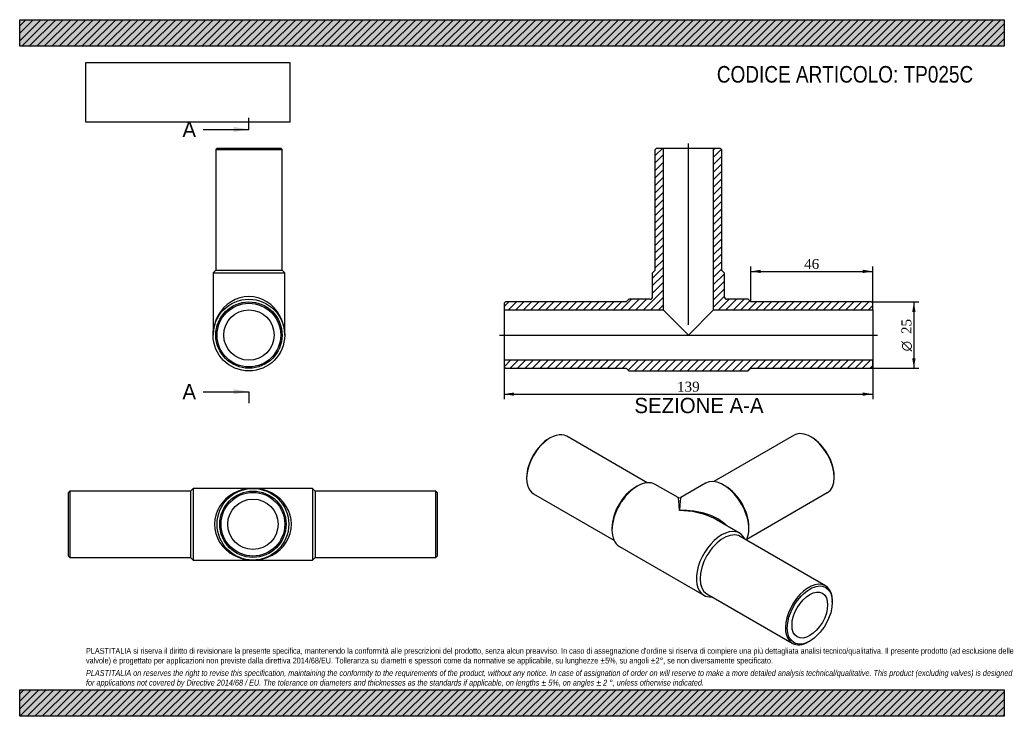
# Model space of a CAD drawing. Header units: millimetres. Extents: x 0 to 371, y 0 to 263.
import ezdxf
from ezdxf.enums import TextEntityAlignment as Align
from ezdxf.lldxf.tags import DXFTag

# ---------------------------------------------------------------- set-up
doc = ezdxf.new("R2010")
doc.units = ezdxf.units.MM
doc.header["$LTSCALE"] = 1.25
for name, color, linetype in [('Default', 7, 'Continuous'), ('DV4_Default', 7, 'Continuous'), ('TP025C', 7, 'Continuous')]:
    doc.layers.add(name, color=color, linetype=linetype)
doc.styles.add('SEACAD_Solid_Edge_ANSI', font='seans.ttf')
doc.styles.add('SEACAD_Solid_Edge_ANSI1_Symbols', font='semeca1.ttf')
doc.styles.add('SEACAD_Times_New_Roman', font='times.ttf')
tags = doc.linetypes.add('CENTER2', pattern=[28.575, 19.05, -3.175, 3.175, -3.175]).pattern_tags.tags
tags[10:11] = [DXFTag(74, 4), DXFTag(75, 0), DXFTag(340, '0'), DXFTag(46, 0.0), DXFTag(50, 0.0), DXFTag(44, 0.0), DXFTag(45, 0.0)]
tags[8:9] = [DXFTag(74, 4), DXFTag(75, 0), DXFTag(340, '0'), DXFTag(46, 0.0), DXFTag(50, 0.0), DXFTag(44, 0.0), DXFTag(45, 0.0)]
tags[6:7] = [DXFTag(74, 4), DXFTag(75, 0), DXFTag(340, '0'), DXFTag(46, 0.0), DXFTag(50, 0.0), DXFTag(44, 0.0), DXFTag(45, 0.0)]
tags[4:5] = [DXFTag(74, 4), DXFTag(75, 0), DXFTag(340, '0'), DXFTag(46, 0.0), DXFTag(50, 0.0), DXFTag(44, 0.0), DXFTag(45, 0.0)]
doc.dimstyles.new('ANSImm', dxfattribs={"dimtxt": 3.75, "dimasz": 3.75, "dimexe": 1.875, "dimexo": 0, "dimgap": 0.9375, "dimtad": 1, "dimdsep": 46, "dimtxsty": 'SEACAD_Times_New_Roman', "dimblk1": '_SE_FILLED', "dimblk2": '_SE_FILLED', "dimsah": 1, "dimcen": 1.875, "dimazin": 0, "dimtfac": 0.85, "dimtdec": 3, "dimtofl": 0, "dimtmove": 0, "dimatfit": 3, "dimfxl": 1, "dimarcsym": 0})
picture_1 = doc.add_image_def('image1.jpg', size_in_pixel=(4302, 1260))

# ---------------------------------------------------------------- blocks, each defined once
blk = doc.blocks.new('SE')
at = {"layer": 'TP025C', "color": 7, "linetype": 'Continuous'}
for p, q in [((65.45, 85.87), (64.45, 84.87)), ((65.45, 85.87), (65.45, 58.87)), ((87.95, 85.87), (65.45, 85.87)), ((110.45, 85.87), (87.95, 85.87)), ((110.45, 85.87), (110.45, 58.87)), ((111.45, 84.87), (110.45, 85.87)), ((18.95, 84.87), (18.45, 84.37)), ((18.45, 60.37), (18.45, 84.37)), ((18.95, 84.87), (18.95, 59.87)), ((64.45, 84.87), (18.95, 84.87)), ((64.45, 84.87), (64.45, 59.87)), ((111.45, 84.87), (111.45, 59.87)), ((156.95, 84.87), (111.45, 84.87)), ((156.95, 59.87), (156.95, 84.87)), ((157.45, 84.37), (156.95, 84.87)), ((157.45, 84.37), (157.45, 60.37)), ((18.45, 60.37), (18.95, 59.87)), ((18.95, 59.87), (64.45, 59.87)), ((64.45, 59.87), (65.45, 58.87)), ((110.45, 58.87), (111.45, 59.87)), ((111.45, 59.87), (156.95, 59.87)), ((156.95, 59.87), (157.45, 60.37)), ((65.45, 58.87), (87.95, 58.87)), ((87.95, 58.87), (110.45, 58.87))]:
    blk.add_line(p, q, dxfattribs=at)
for radius in [13.5, 12.5, 12, 9.5]:
    blk.add_circle((87.95, 72.37), radius, dxfattribs=at)
for major_axis in [(14.5, 0), (-14.5, 0)]:
    blk.add_ellipse((87.95, 72.37), major_axis=major_axis, ratio=0.931034, start_param=1.570796, end_param=4.712389, dxfattribs=at)
blk = doc.blocks.new('SE1')
at = {"layer": 'TP025C', "color": 7, "linetype": 'Continuous'}
for p, q in [((199.99, 104.9), (199.63, 104.7)), ((236.57, 88.01), (206.24, 105.52)), ((292.02, 105.93), (261.69, 88.42)), ((298.63, 105.1), (298.27, 105.31)), ((191.15, 90), (191.15, 89.59)), ((307.11, 90), (307.11, 90.41)), ((232.87, 86.73), (232.16, 86.33)), ((248.28, 82.4), (239.62, 87.4)), ((258.64, 87.81), (249.28, 82.4)), ((266.1, 86.73), (265.39, 87.14)), ((193.74, 83.87), (224.07, 66.36)), ((274.19, 66.77), (304.52, 84.28)), ((223.32, 71.02), (223.32, 70.2)), ((271.44, 69.03), (262.78, 74.03)), ((274.94, 70.61), (274.94, 71.42)), ((303.82, 49.18), (271.64, 67.76)), ((226.12, 64.02), (257.94, 45.65)), ((259.14, 46.11), (291.32, 27.53)), ((306.4, 43.05), (306.4, 43.46)), ((297.57, 28.15), (297.92, 28.35))]:
    blk.add_line(p, q, dxfattribs=at)
blk.add_arc((248.78, 83.27), 1, 241.007, 299.4749, dxfattribs=at)
for centre, major_axis, ratio, start_param, end_param in [((298.27, 95.1), (-6.25, 10.83), 0.57735, 3.141593, 6.283185), ((199.99, 94.69), (6.25, 10.83), 0.57735, 0, 3.141593), ((199.63, 94.9), (-6, -10.39), 0.57735, 3.926991, 5.497787), ((298.63, 95.31), (6, -10.39), 0.57735, 0.785398, 2.356194), ((265.39, 76.12), (-6.75, 11.69), 0.57735, 3.481076, 6.283185), ((232.87, 75.71), (-6.75, -11.69), 0.57735, 3.141593, 6.283185), ((232.16, 76.12), (-6.25, -10.83), 0.57735, 3.926991, 5.497787), ((266.1, 76.53), (-6.25, 10.83), 0.57735, 3.926991, 5.497787), ((248.78, 66.53), (0.51, -15.88), 0.030877, 2.337024, 3.122422), ((248.78, 66.53), (-0.51, -15.88), 0.030877, 3.160763, 3.946161), ((248.78, 66.53), (-19.8, -0.59), 0.556388, 3.604299, 4.695769), ((248.78, 66.53), (-19.8, 0.59), 0.556388, 4.066378, 4.729008), ((248.78, 66.53), (-19.8, 0.59), 0.556388, 3.94361, 4.066378), ((264.69, 57.34), (-6.75, -11.69), 0.57735, 2.754276, 6.283185), ((265.39, 56.93), (-6.25, -10.83), 0.57735, 3.141593, 6.283185), ((297.57, 38.36), (-6.25, -10.83), 0.57735, 2.356194, 6.283185), ((264.69, 57.34), (-6.75, -11.69), 0.57735, 0, 0.387317), ((297.57, 38.36), (-6.25, -10.83), 0.57735, 0, 0.785398)]:
    blk.add_ellipse(centre, major_axis=major_axis, ratio=ratio, start_param=start_param, end_param=end_param, dxfattribs=at)
for major_axis in [(6, 10.39), (-4.75, -8.23)]:
    blk.add_ellipse((297.92, 38.15), major_axis=major_axis, ratio=0.57735, dxfattribs=at)
blk = doc.blocks.new('SE2')
at = {"layer": 'TP025C', "color": 7, "linetype": 'Continuous'}
for p, q in [((74.43, 214.15), (73.93, 213.65)), ((73.93, 213.65), (98.93, 213.65)), ((73.93, 213.65), (73.93, 168.15)), ((74.43, 214.15), (98.43, 214.15)), ((98.93, 213.65), (98.43, 214.15)), ((98.93, 168.15), (98.93, 213.65)), ((73.93, 168.15), (72.93, 167.15)), ((72.93, 167.15), (99.93, 167.15)), ((72.93, 167.15), (72.93, 143.65)), ((73.93, 168.15), (98.93, 168.15)), ((99.93, 167.15), (98.93, 168.15)), ((99.93, 143.65), (99.93, 167.15))]:
    blk.add_line(p, q, dxfattribs=at)
for radius in [13.5, 12.5, 12, 9.5]:
    blk.add_circle((86.43, 143.65), radius, dxfattribs=at)
blk.add_ellipse((86.43, 143.65), major_axis=(0, -14.5), ratio=0.931034, start_param=1.570796, end_param=4.712389, dxfattribs=at)
blk = doc.blocks.new('SE4')
at = {"color": 7, "linetype": 'Continuous', "style": 'SEACAD_Solid_Edge_ANSI'}
blk.add_text('A', height=5.75, dxfattribs=at).set_placement((61.36, 224.02), align=Align.TOP_LEFT)
blk = doc.blocks.new('SE5')
at = {"color": 7, "linetype": 'Continuous', "style": 'SEACAD_Solid_Edge_ANSI'}
blk.add_text('A', height=5.75, dxfattribs=at).set_placement((61.36, 125.19), align=Align.TOP_LEFT)
blk = doc.blocks.new('SEANNOT_GROUP')
at = {"linetype": 'Continuous'}
blk.add_hatch(color=7, dxfattribs=at).paths.add_polyline_path([(80.68, 220.18), (86.43, 221.14), (80.68, 222.1)])
at = {"color": 7, "linetype": 'Continuous'}
blk.add_lwpolyline([(69.18, 221.14), (86.43, 221.14)], dxfattribs=at)
blk = doc.blocks.new('SEANNOT_GROUP1')
at = {"linetype": 'Continuous'}
blk.add_hatch(color=7, dxfattribs=at).paths.add_polyline_path([(80.68, 121.35), (86.43, 122.31), (80.68, 123.27)])
at = {"color": 7, "linetype": 'Continuous'}
blk.add_lwpolyline([(69.18, 122.31), (86.43, 122.31)], dxfattribs=at)
blk = doc.blocks.new('SE3')
at = {"layer": 'Default', "color": 7, "linetype": 'CENTER2'}
for p, q in [((86.43, 221.14), (86.43, 225.46)), ((86.43, 122.31), (86.43, 118))]:
    blk.add_line(p, q, dxfattribs=at)
at = {"layer": 'Default', "color": 7, "linetype": 'CENTER2', "const_width": 0.0001}
blk.add_lwpolyline([(86.43, 221.14), (86.43, 122.31)], dxfattribs=at)
at = {"layer": 'Default'}
for name in ['SE4', 'SEANNOT_GROUP', 'SE5', 'SEANNOT_GROUP1']:
    blk.add_blockref(name, (0, 0), dxfattribs=at)
blk = doc.blocks.new('SE6')
at = {"layer": 'TP025C', "linetype": 'Continuous'}
h = blk.add_hatch(dxfattribs=at)
h.set_pattern_fill('LINE', scale=0.62992, angle=45, style=0)
edge = h.paths.add_edge_path()
edge.add_line((239.65, 168.15), (238.65, 167.15))
edge.add_line((238.65, 167.15), (238.65, 158.15))
edge.add_arc((237.65, 158.15), 1, 270, 360, ccw=False)
edge.add_line((237.65, 157.15), (229.65, 157.15))
edge.add_line((229.65, 157.15), (228.65, 156.15))
edge.add_line((228.65, 156.15), (183.15, 156.15))
edge.add_line((183.15, 156.15), (182.65, 155.65))
edge.add_line((182.65, 155.65), (182.65, 153.15))
edge.add_line((182.65, 153.15), (242.65, 153.15))
edge.add_line((242.65, 153.15), (242.65, 214.15))
edge.add_line((242.65, 214.15), (240.15, 214.15))
edge.add_line((240.15, 214.15), (239.65, 213.65))
edge.add_line((239.65, 213.65), (239.65, 168.15))
h = blk.add_hatch(dxfattribs=at)
h.set_pattern_fill('LINE', scale=0.62992, angle=45, style=0)
edge = h.paths.add_edge_path()
edge.add_line((264.65, 168.15), (264.65, 213.65))
edge.add_line((264.65, 213.65), (264.15, 214.15))
edge.add_line((264.15, 214.15), (261.65, 214.15))
edge.add_line((261.65, 214.15), (261.65, 153.15))
edge.add_line((261.65, 153.15), (321.65, 153.15))
edge.add_line((321.65, 153.15), (321.65, 155.65))
edge.add_line((321.65, 155.65), (321.15, 156.15))
edge.add_line((321.15, 156.15), (275.65, 156.15))
edge.add_line((275.65, 156.15), (274.65, 157.15))
edge.add_line((274.65, 157.15), (266.65, 157.15))
edge.add_arc((266.65, 158.15), 1, 180, 270, ccw=False)
edge.add_line((265.65, 158.15), (265.65, 167.15))
edge.add_line((265.65, 167.15), (264.65, 168.15))
h = blk.add_hatch(dxfattribs=at)
h.set_pattern_fill('LINE', scale=0.62992, angle=45, style=0)
h.paths.add_polyline_path([(321.65, 131.65), (321.65, 134.15), (182.65, 134.15), (182.65, 131.65), (183.15, 131.15), (228.65, 131.15), (229.65, 130.15), (274.65, 130.15), (275.65, 131.15), (321.15, 131.15)])
at = {"layer": 'DV4_Default', "color": 7, "linetype": 'CENTER2'}
for p, q in [((252.15, 147.49), (252.15, 215.9)), ((180.9, 143.65), (323.4, 143.65))]:
    blk.add_line(p, q, dxfattribs=at)
at = {"layer": 'TP025C', "color": 7, "linetype": 'Continuous'}
for p, q in [((239.65, 213.65), (240.15, 214.15)), ((239.65, 168.15), (239.65, 213.65)), ((240.15, 214.15), (242.65, 214.15)), ((242.65, 214.15), (261.65, 214.15)), ((242.65, 214.15), (242.65, 153.15)), ((261.65, 214.15), (264.15, 214.15)), ((261.65, 153.15), (261.65, 214.15)), ((264.15, 214.15), (264.65, 213.65)), ((264.65, 213.65), (264.65, 168.15)), ((238.65, 167.15), (239.65, 168.15)), ((238.65, 158.15), (238.65, 167.15)), ((264.65, 168.15), (265.65, 167.15)), ((265.65, 167.15), (265.65, 158.15)), ((182.65, 155.65), (183.15, 156.15)), ((228.65, 156.15), (183.15, 156.15)), ((229.65, 157.15), (228.65, 156.15)), ((237.65, 157.15), (229.65, 157.15)), ((274.65, 157.15), (266.65, 157.15)), ((275.65, 156.15), (274.65, 157.15)), ((321.15, 156.15), (275.65, 156.15)), ((321.15, 156.15), (321.65, 155.65)), ((182.65, 155.65), (182.65, 153.15)), ((182.65, 153.15), (182.65, 134.15)), ((182.65, 153.15), (242.65, 153.15)), ((242.65, 153.15), (252.15, 143.65)), ((252.15, 143.65), (261.65, 153.15)), ((261.65, 153.15), (321.65, 153.15)), ((321.65, 153.15), (321.65, 155.65)), ((321.65, 153.15), (321.65, 134.15)), ((321.65, 134.15), (182.65, 134.15)), ((182.65, 134.15), (182.65, 131.65)), ((321.65, 131.65), (321.65, 134.15)), ((183.15, 131.15), (182.65, 131.65)), ((183.15, 131.15), (228.65, 131.15)), ((228.65, 131.15), (229.65, 130.15)), ((229.65, 130.15), (274.65, 130.15)), ((274.65, 130.15), (275.65, 131.15)), ((275.65, 131.15), (321.15, 131.15)), ((321.65, 131.65), (321.15, 131.15))]:
    blk.add_line(p, q, dxfattribs=at)
for centre, start, end in [((237.65, 158.15), 270, 0), ((266.65, 158.15), 180, 270)]:
    blk.add_arc(centre, 1, start, end, dxfattribs=at)
blk = doc.blocks.new('DMBLK340')
at = {"layer": 'Default', "linetype": 'Continuous'}
for points in [[(186.4, 120.78), (186.4, 122.03), (182.65, 121.41)], [(317.9, 120.78), (321.65, 121.41), (317.9, 122.03)]]:
    blk.add_hatch(color=7, dxfattribs=at).paths.add_polyline_path(points)
at = {"layer": 'Default', "color": 7, "linetype": 'Continuous'}
for p, q in [((182.65, 134.15), (182.65, 119.53)), ((321.65, 134.15), (321.65, 119.53)), ((182.65, 121.41), (321.65, 121.41))]:
    blk.add_line(p, q, dxfattribs=at)
at = {"layer": 'Default', "color": 7, "linetype": 'Continuous', "style": 'SEACAD_Times_New_Roman'}
blk.add_text('139', height=3.75, dxfattribs=at).set_placement((247.88, 126.09), align=Align.TOP_LEFT)
blk = doc.blocks.new('_SE_FILLED')
at = {"color": 0}
blk.add_line((0, 0), (-1, 0), dxfattribs=at)
blk.add_solid([(0, 0), (-1, -0.1665), (-1, 0.1665), (0, 0)], dxfattribs=at)
blk = doc.blocks.new('DMBLK341')
at = {"layer": 'Default', "linetype": 'Continuous'}
for points in [[(279.4, 168.27), (275.65, 167.64), (279.4, 167.02)], [(317.9, 168.27), (317.9, 167.02), (321.65, 167.64)]]:
    blk.add_hatch(color=7, dxfattribs=at).paths.add_polyline_path(points)
at = {"layer": 'Default', "color": 7, "linetype": 'Continuous'}
for p, q in [((275.65, 156.15), (275.65, 169.52)), ((275.65, 167.64), (321.65, 167.64)), ((321.65, 154.4), (321.65, 169.52))]:
    blk.add_line(p, q, dxfattribs=at)
at = {"layer": 'Default', "color": 7, "linetype": 'Continuous', "style": 'SEACAD_Times_New_Roman'}
blk.add_text('46', height=3.75, dxfattribs=at).set_placement((295.8, 172.33), align=Align.TOP_LEFT)
blk = doc.blocks.new('GDimGGroup')
at = {"layer": 'Default', "linetype": 'Continuous'}
for points in [[(337.78, 152.4), (337.15, 156.15), (336.53, 152.4)], [(337.78, 134.9), (336.53, 134.9), (337.15, 131.15)]]:
    blk.add_hatch(color=7, dxfattribs=at).paths.add_polyline_path(points)
at = {"layer": 'Default', "color": 7, "linetype": 'Continuous'}
for p, q in [((321.15, 156.15), (339.03, 156.15)), ((337.15, 156.15), (337.15, 131.15)), ((321.15, 131.15), (339.03, 131.15))]:
    blk.add_line(p, q, dxfattribs=at)
for s, style, p in [('25', 'SEACAD_Times_New_Roman', (332.47, 144.07)), ('O', 'SEACAD_Solid_Edge_ANSI1_Symbols', (332.47, 137.54))]:
    blk.add_text(s, height=3.75, rotation=90, dxfattribs=dict(at, style=style)).set_placement(p, align=Align.TOP_LEFT)

msp = doc.modelspace()

# ---------------------------------------------------------------- hatches: boundary and pattern name
at = {"layer": 'Default', "linetype": 'Continuous'}
h = msp.add_hatch(dxfattribs=at)
h.set_pattern_fill('LINE', scale=0.62992, angle=45, style=0)
h.paths.add_polyline_path([(371.25, 252.5), (371.25, 262.5), (0, 262.5), (0, 252.5)])
for points in [[(371.25, 252.5), (371.25, 262.5), (0, 262.5), (0, 252.5)], [(371.25, 0), (371.25, 10), (0, 10), (0, 0)]]:
    msp.add_hatch(color=7, dxfattribs=at).paths.add_polyline_path(points)
h = msp.add_hatch(dxfattribs=at)
h.set_pattern_fill('LINE', scale=0.62992, angle=45, style=0)
h.paths.add_polyline_path([(371.25, 0), (371.25, 10), (0, 10), (0, 0)])

# ---------------------------------------------------------------- linework, layer by layer
at = {"layer": 'Default', "color": 7, "linetype": 'Continuous'}
for p, q in [((0, 262.5), (371.25, 262.5)), ((0, 252.5), (0, 262.5)), ((371.25, 262.5), (371.25, 252.5)), ((371.25, 252.5), (0, 252.5)), ((0, 10), (371.25, 10)), ((0, 0), (0, 10)), ((371.25, 10), (371.25, 0)), ((371.25, 0), (0, 0))]:
    msp.add_line(p, q, dxfattribs=at)

# ---------------------------------------------------------------- block references
at = {"layer": 'Default'}
for name in ['SE3', 'SE6', 'SE2', 'GDimGGroup', 'SE1', 'SE']:
    msp.add_blockref(name, (0, 0), dxfattribs=at)

# ---------------------------------------------------------------- texts
at = {"layer": 'Default', "color": 7, "linetype": 'Continuous', "style": 'SEACAD_Solid_Edge_ANSI'}
msp.add_text('SEZIONE A-A', height=5.75, dxfattribs=at).set_placement((231.779, 119.996), align=Align.TOP_LEFT)
at = {"layer": 'Default', "attachment_point": 1}
for s, insert, char_height, width in [('{\\fArial Narrow|b0||i0||c0|p34;\\C7;\\H6.25;\\W1.;CODICE ARTICOLO: TP025C}', (262.858, 245.042), 6.25, 103.83723), ("{\\fArial Narrow|b0||i0||c0|p34;\\C7;\\H2.1875;\\W1.;PLASTITALIA si riserva il diritto di revisionare la presente specifica, mantenendo la conformità alle prescrizioni del prodotto, senza alcun preavviso. In caso di assegnazione d'ordine si riserva di compiere una più dettagliata analisi tecnico/qualitativa. Il presente prodotto (ad esclusione delle \\P}{\\fArial Narrow|b0||i0||c0|p34;\\C7;\\H2.1875;\\W1.;valvole) è progettato per applicazioni non previste dalla direttiva 2014/68/EU. Tolleranza su diametri e spessori come da normative se applicabile, su lunghezze ±5%, su angoli ±2°, se non diversamente specificato.\\P}{\\fArial Narrow|b0||i0||c0|p34;\\C7;\\H0.625;\\W1.;   \\P}{\\fArial Narrow|b0||i1||c0|p34;\\C7;\\H2.1875;\\W1.;PLASTITALIA on reserves the right to revise this specification, maintaining the conformity to the requirements of the product, without any notice. In case of assignation of order on will reserve to make a more detailed analysis technical/qualitative. This product (excluding valves) is designed \\P}{\\fArial Narrow|b0||i1||c0|p34;\\C7;\\H2.1875;\\W1.;for applications not covered by Directive 2014/68 / EU. The tolerance on diameters and thicknesses as the standards if applicable, on lengths ± 5%, on angles ± 2 °, unless otherwise indicated.\\P}", (25, 25.753), 2.1875, 321.25)]:
    msp.add_mtext(s, dxfattribs=dict(at, insert=insert, char_height=char_height, width=width))

# ---------------------------------------------------------------- dimensions: what is measured, and where the dimension line sits
at = {"layer": 'Default', "color": 7, "linetype": 'Continuous'}
dim = msp.add_linear_dim(base=(321.645, 167.644), p1=(275.645, 156.149), p2=(321.645, 154.399), text='\\A1;<>', dimstyle='ANSImm', dxfattribs=at)
dim.commit()
dim.dimension.update_dxf_attribs({"geometry": 'DMBLK341', "text_midpoint": (298.645, 167.644), "dimtype": 160})
dim = msp.add_linear_dim(base=(182.645, 121.405), p1=(182.645, 134.149), p2=(321.645, 134.149), angle=0, text='\\A1;<>', dimstyle='ANSImm', dxfattribs=at)
dim.commit()
dim.dimension.update_dxf_attribs({"geometry": 'DMBLK340', "text_midpoint": (252.145, 121.405), "dimtype": 161})

# ---------------------------------------------------------------- pictures from other files: only their frames are drawn
image = msp.add_image(picture_1, insert=(25, 223.879), size_in_units=(76.821, 22.5))
image.dxf.flags = 7

doc.saveas('drawing.dxf')
